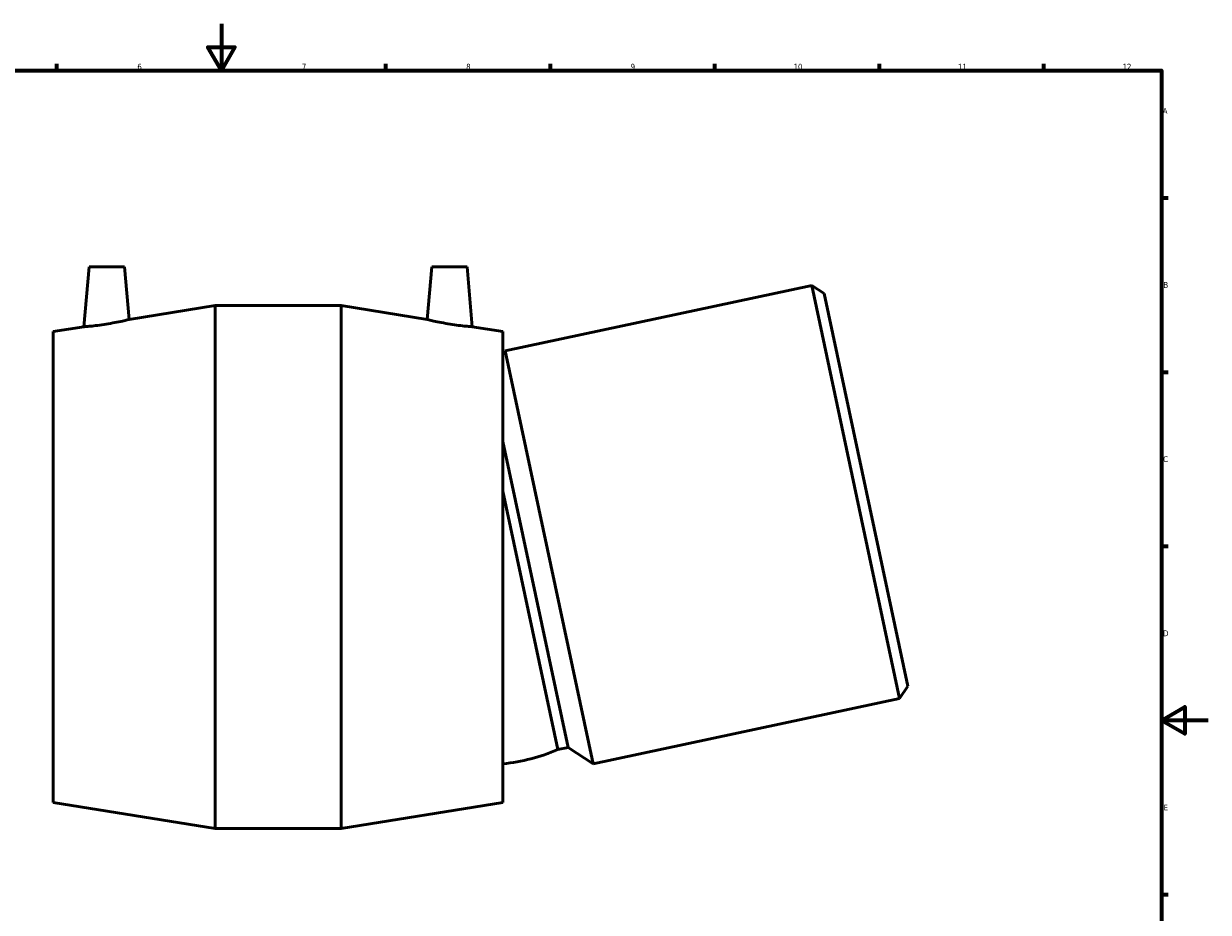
# Model space of a CAD drawing. Header units: millimetres. Extents: x -106 to 1319, y -162 to 1379.
# Tile 3 of 7: x 336 to 841, y 215 to 594. Entities that reach past the tile are written whole.
import ezdxf

# ---------------------------------------------------------------- set-up
doc = ezdxf.new("R2010")
doc.units = ezdxf.units.MM
doc.layers.add('Border (ISO)', color=7, linetype='Continuous', lineweight=70)
doc.layers.add('Visible (ISO)', color=7, linetype='Continuous', lineweight=50)
doc.styles.add('Note Text (ISO)', font='tahoma.ttf')

# ---------------------------------------------------------------- blocks, each defined once
blk = doc.blocks.new('Borders Default Border')
at = {"layer": 'Border (ISO)'}
for p, q in [((350.42, 574), (350.42, 576.9)), ((490.58, 574), (490.58, 576.9)), ((560.67, 574), (560.67, 576.9)), ((630.75, 574), (630.75, 576.9)), ((700.83, 574), (700.83, 576.9)), ((770.92, 574), (770.92, 576.9)), ((821, 519.75), (823.9, 519.75)), ((821, 445.5), (823.9, 445.5)), ((821, 371.25), (823.9, 371.25)), ((821, 222.75), (823.9, 222.75))]:
    blk.add_line(p, q, dxfattribs=at)
at = {"layer": 'Border (ISO)', "flags": 128}
for points in [[(420.5, 594), (420.5, 574), (414.73, 584), (426.27, 584), (420.5, 574)], [(20, 20), (20, 574), (821, 574), (821, 20), (20, 20)], [(841, 297), (821, 297), (831, 302.77), (831, 291.23), (821, 297)]]:
    blk.add_lwpolyline(points, dxfattribs=at)
at = {"layer": 'Border (ISO)', "color": 232, "true_color": 0xca0064, "char_height": 2.5, "attachment_point": 7, "style": 'Note Text (ISO)'}
for s, insert in [('6', (384.66, 574.35)), ('7', (454.77, 574.4)), ('8', (524.81, 574.34)), ('9', (594.88, 574.35)), ('10', (664.29, 574.35)), ('11', (734.37, 574.4)), ('12', (804.46, 574.4)), ('A', (821.59, 555.62)), ('B', (821.89, 481.37)), ('C', (821.73, 407.08)), ('D', (821.73, 332.88)), ('E', (821.94, 258.63))]:
    blk.add_mtext(s, dxfattribs=dict(at, insert=insert))

msp = doc.modelspace()

# ---------------------------------------------------------------- linework, layer by layer
at = {"layer": 'Visible (ISO)'}
for p, q in [((364.159, 490.37), (361.925, 464.834)), ((364.159, 490.37), (379.159, 490.37)), ((379.159, 490.37), (381.121, 467.936)), ((510.159, 490.37), (508.196, 467.936)), ((525.159, 490.37), (510.159, 490.37)), ((525.159, 490.37), (527.393, 464.834)), ((672.06, 482.351), (541.438, 454.586)), ((709.484, 306.284), (672.06, 482.351)), ((677.349, 478.916), (672.06, 482.351)), ((677.349, 478.916), (712.919, 311.574)), ((381.121, 467.936), (417.846, 473.87)), ((417.846, 250.87), (417.846, 473.87)), ((417.846, 473.87), (471.471, 473.87)), ((471.471, 250.87), (471.471, 473.87)), ((508.196, 467.936), (471.471, 473.87)), ((348.846, 462.72), (361.925, 464.834)), ((540.471, 462.72), (527.393, 464.834)), ((348.846, 262.02), (348.846, 462.72)), ((540.471, 262.02), (540.471, 462.72)), ((540.471, 453.098), (541.438, 454.586)), ((541.438, 454.586), (578.862, 278.52)), ((540.471, 415.846), (568.187, 285.452)), ((540.471, 394.677), (563.882, 284.537)), ((712.919, 311.574), (709.484, 306.284)), ((709.484, 306.284), (578.862, 278.52)), ((568.187, 285.452), (563.882, 284.537)), ((568.187, 285.452), (578.862, 278.52)), ((348.846, 262.02), (417.846, 250.87)), ((540.471, 262.02), (471.471, 250.87)), ((417.846, 250.87), (471.471, 250.87))]:
    msp.add_line(p, q, dxfattribs=at)
msp.add_arc((531.672, 360.5), 82.51, 276.12218, 292.97836, dxfattribs=at)
for points, knots in [([(371.379, 465.914), (370.193, 465.723), (368.926, 465.542), (366.594, 465.25), (365.529, 465.137), (363.851, 464.978), (363.124, 464.92), (362.161, 464.849), (361.925, 464.834), (361.925, 464.834)], [0, 0, 0, 0, 0.3604545, 0.3604545, 0.720909, 0.720909, 1.0805516, 1.0805516, 1.4401942, 1.4401942, 1.4401942, 1.4401942]), ([(381.121, 467.936), (381.121, 467.936), (380.876, 467.873), (379.888, 467.629), (379.146, 467.45), (377.424, 467.059), (376.325, 466.821), (373.916, 466.347), (372.607, 466.112), (371.379, 465.914)], [4.3590356, 4.3590356, 4.3590356, 4.3590356, 4.7250194, 4.7250194, 5.0910032, 5.0910032, 5.464343, 5.464343, 5.8376827, 5.8376827, 5.8376827, 5.8376827]), ([(517.939, 465.914), (516.71, 466.112), (515.401, 466.347), (512.993, 466.821), (511.893, 467.059), (510.172, 467.45), (509.429, 467.629), (508.441, 467.873), (508.196, 467.936), (508.196, 467.936)], [0, 0, 0, 0, 0.3733398, 0.3733398, 0.7466796, 0.7466796, 1.1126633, 1.1126633, 1.4786471, 1.4786471, 1.4786471, 1.4786471]), ([(527.393, 464.834), (527.393, 464.834), (527.156, 464.849), (526.193, 464.92), (525.467, 464.978), (523.788, 465.137), (522.724, 465.25), (520.392, 465.542), (519.125, 465.723), (517.939, 465.914)], [4.3974885, 4.3974885, 4.3974885, 4.3974885, 4.7571311, 4.7571311, 5.1167737, 5.1167737, 5.4772282, 5.4772282, 5.8376827, 5.8376827, 5.8376827, 5.8376827])]:
    msp.add_open_spline(points, degree=3, knots=knots, dxfattribs=at)

# ---------------------------------------------------------------- block references
msp.add_blockref('Borders Default Border', (0, 0))

doc.saveas('drawing.dxf')
